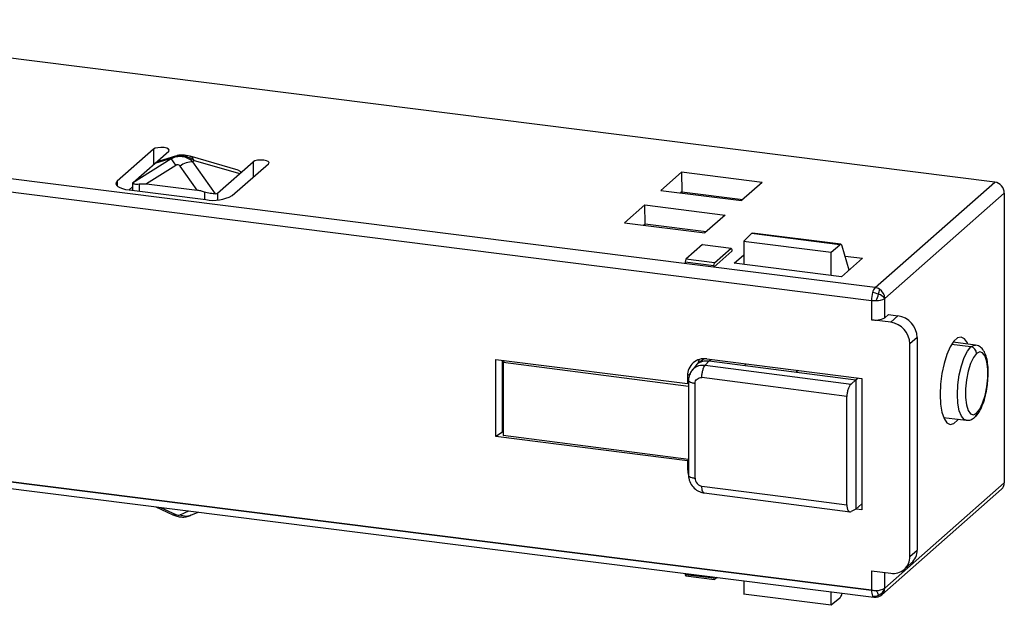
# Paper-space layout '_Dimétrica' of a CAD drawing. Header units: millimetres. Extents: x -62 to 80, y -74 to 20.
# Tile 5 of 5: x 32 to 80, y -23 to 6. Entities that reach past the tile are written whole.
import ezdxf

# ---------------------------------------------------------------- set-up
doc = ezdxf.new("R2010")
doc.units = ezdxf.units.MM

psp = doc.layouts.new('_Dimétrica')

# ---------------------------------------------------------------- linework, layer by layer
at = {"color": 7, "linetype": 'Continuous', "lineweight": 25}
for p, q in [((79.743, -1.97), (16.807, 5.959)), ((38.697, -0.362), (36.929, -1.921)), ((37.713, -1.984), (39.445, -0.456)), ((38.697, -0.362), (38.697, -1.116)), ((73.909, -7.114), (22.434, -0.629)), ((39.558, -0.838), (37.681, -2.024)), ((38.788, -1.036), (39.628, -0.775)), ((39.815, -0.686), (38.93, -0.961)), ((39.558, -0.838), (39.628, -0.775)), ((42.832, -1.391), (40.488, -0.709)), ((40.618, -0.971), (40.688, -0.909)), ((40.688, -0.909), (42.904, -1.554)), ((22.923, -1.34), (73.732, -7.742)), ((39.782, -1.155), (38.359, -2.055)), ((40.829, -2.366), (39.994, -1.182)), ((41.72, -2.533), (40.618, -0.971)), ((41.829, -2.503), (43.561, -0.975)), ((42.542, -2.628), (44.31, -1.069)), ((43.561, -0.975), (43.561, -1.729)), ((36.929, -1.921), (36.929, -2.157)), ((63.459, -2.377), (64.467, -1.488)), ((68.396, -1.983), (64.467, -1.488)), ((64.467, -1.488), (64.477, -2.439)), ((37.511, -2.351), (37.681, -2.201)), ((37.511, -2.351), (41.253, -2.822)), ((37.681, -2.022), (37.681, -2.372)), ((38.004, -2.059), (38.004, -2.413)), ((38.359, -2.055), (40.829, -2.366)), ((63.459, -2.377), (67.388, -2.872)), ((68.396, -1.983), (67.388, -2.872)), ((73.909, -7.114), (79.743, -1.97)), ((41.184, -2.46), (41.184, -2.813)), ((41.829, -2.503), (41.829, -2.835)), ((64.477, -2.439), (64.411, -2.497)), ((64.477, -2.439), (67.454, -2.814)), ((74.377, -7.645), (80.21, -2.5)), ((80.21, -2.5), (80.21, -16.642)), ((61.674, -3.952), (62.664, -3.078)), ((62.664, -3.078), (66.592, -3.573)), ((62.68, -4.023), (62.664, -3.078)), ((66.592, -3.573), (65.602, -4.446)), ((61.674, -3.952), (65.602, -4.446)), ((62.68, -4.023), (62.625, -4.071)), ((65.657, -4.398), (62.68, -4.023)), ((67.879, -4.48), (67.494, -4.843)), ((72.178, -5.022), (67.879, -4.48)), ((72.235, -5.002), (67.924, -4.459)), ((65.486, -5.009), (64.672, -5.727)), ((65.486, -5.009), (66.889, -5.186)), ((66.076, -5.903), (66.889, -5.186)), ((66.889, -5.186), (66.924, -5.249)), ((66.924, -5.249), (66.924, -5.344)), ((67.493, -4.843), (71.758, -5.38)), ((67.494, -4.843), (67.496, -5.986)), ((71.757, -5.38), (72.178, -5.022)), ((72.634, -6.259), (72.307, -5.101)), ((64.672, -5.727), (64.637, -5.852)), ((66.076, -5.903), (64.672, -5.727)), ((66.04, -6.123), (66.924, -5.344)), ((67.025, -5.926), (67.496, -5.511)), ((71.759, -6.523), (71.757, -5.38)), ((73.288, -5.682), (72.263, -6.586)), ((72.441, -5.575), (73.288, -5.682)), ((64.637, -5.852), (66.04, -6.029)), ((64.637, -5.852), (64.637, -5.946)), ((66.04, -6.029), (66.076, -5.903)), ((66.04, -6.029), (66.04, -6.123)), ((72.263, -6.586), (67.025, -5.926)), ((74.377, -8.588), (74.377, -7.645)), ((73.732, -7.742), (73.732, -8.685)), ((74.377, -8.588), (74.554, -8.432)), ((74.554, -8.432), (75.021, -8.491)), ((74.668, -8.802), (75.021, -8.491)), ((74.668, -8.802), (73.732, -8.685)), ((75.957, -9.551), (75.603, -9.863)), ((75.957, -9.551), (75.957, -19.922)), ((75.603, -20.234), (75.603, -9.863)), ((78.577, -10.009), (77.636, -9.89)), ((78.809, -9.917), (77.711, -9.779)), ((55.4, -14.389), (55.4, -10.618)), ((55.4, -10.618), (64.755, -11.796)), ((55.725, -14.164), (55.725, -10.658)), ((55.839, -10.673), (55.768, -10.751)), ((55.768, -10.751), (64.804, -11.921)), ((55.768, -10.751), (55.768, -14.333)), ((65.141, -10.943), (64.979, -11.143)), ((65.56, -10.587), (65.249, -10.834)), ((65.619, -10.899), (65.815, -10.685)), ((65.619, -10.899), (72.732, -11.821)), ((65.69, -10.594), (73.265, -11.548)), ((65.815, -10.685), (65.896, -10.62)), ((65.815, -10.685), (72.974, -11.613)), ((67.539, -10.909), (67.622, -10.837)), ((64.755, -11.419), (64.896, -11.295)), ((64.755, -11.419), (64.755, -11.796)), ((70.147, -11.156), (70.063, -11.236)), ((70.156, -11.157), (70.063, -11.236)), ((72.974, -11.613), (73.082, -11.525)), ((64.755, -11.796), (64.804, -11.753)), ((64.804, -11.646), (64.804, -16.266)), ((72.732, -11.821), (72.974, -11.613)), ((72.974, -11.613), (72.974, -17.93)), ((73.265, -11.548), (73.265, -17.959)), ((72.53, -17.715), (72.53, -12.427)), ((77.248, -13.45), (78.346, -13.588)), ((55.725, -13.931), (55.768, -13.936)), ((55.725, -14.164), (55.4, -14.389)), ((64.755, -15.567), (55.4, -14.389)), ((64.804, -15.504), (55.768, -14.333)), ((64.804, -15.524), (64.755, -15.567)), ((64.755, -15.567), (64.755, -15.945)), ((64.804, -15.901), (64.755, -15.945)), ((29.939, -16.366), (73.732, -21.884)), ((73.732, -21.884), (29.939, -16.366)), ((30.023, -16.703), (73.847, -22.224)), ((80.21, -16.642), (74.377, -21.787)), ((65.57, -17.139), (72.689, -18.061)), ((74.24, -22.103), (80.073, -16.958)), ((73.265, -17.667), (72.974, -17.93)), ((38.815, -17.81), (39.642, -18.198)), ((39.048, -17.84), (39.782, -18.183)), ((39.994, -18.21), (40.424, -18.013)), ((40.526, -18.228), (40.873, -18.07)), ((72.974, -17.93), (72.732, -18.048)), ((73.265, -17.959), (72.98, -17.924)), ((75.603, -20.234), (75.957, -19.922)), ((75.329, -20.866), (75.683, -20.554)), ((64.637, -21.064), (64.637, -21.125)), ((66.04, -21.302), (64.637, -21.125)), ((64.637, -21.125), (64.672, -21.189)), ((73.732, -20.941), (74.668, -21.059)), ((73.732, -20.941), (73.732, -21.884)), ((74.377, -21.787), (74.377, -21.022)), ((64.672, -21.189), (66.076, -21.365)), ((66.04, -21.302), (66.04, -21.241)), ((66.076, -21.365), (66.04, -21.302)), ((66.195, -21.26), (66.076, -21.365)), ((67.496, -21.424), (67.494, -22.083)), ((71.758, -22.62), (67.493, -22.083)), ((71.757, -22.62), (71.758, -21.961)), ((72.178, -22.272), (71.757, -22.62))]:
    psp.add_line(p, q, dxfattribs=at)
at = {"color": 7, "linetype": 'Continuous', "lineweight": 25, "flags": 128}
for points in [[(39.445, -0.456), (39.471, -0.405), (39.436, -0.354), (39.345, -0.312), (39.213, -0.284), (39.059, -0.276), (38.907, -0.287), (38.78, -0.318), (38.697, -0.362)], [(39.815, -0.686), (39.828, -0.682), (39.896, -0.666)], [(44.31, -1.069), (44.335, -1.018), (44.3, -0.967), (44.209, -0.925), (44.077, -0.897), (43.923, -0.889), (43.771, -0.9), (43.644, -0.931), (43.561, -0.975)], [(36.929, -1.921), (36.878, -1.984), (36.865, -2.049), (36.891, -2.114), (36.953, -2.176), (37.051, -2.233), (37.18, -2.282), (37.336, -2.322), (37.511, -2.351)], [(78.435, -9.87), (78.411, -9.814), (78.273, -9.611), (78.111, -9.527), (77.933, -9.567), (77.75, -9.729), (77.572, -10.003), (77.41, -10.373), (77.273, -10.818), (77.169, -11.312), (77.104, -11.826), (77.082, -12.331)], [(78.345, -13.588), (78.25, -13.552), (78.115, -13.394), (78.011, -13.124), (77.946, -12.761), (77.923, -12.33), (77.946, -11.859), (78.011, -11.38), (78.115, -10.927), (78.25, -10.531), (78.408, -10.217), (78.577, -10.009)], [(78.577, -10.009), (78.747, -9.919), (78.81, -9.917)], [(78.858, -10.327), (78.704, -10.522), (78.562, -10.82), (78.444, -11.196), (78.36, -11.621), (78.316, -12.059), (78.316, -12.475), (78.36, -12.835), (78.444, -13.11), (78.562, -13.279), (78.704, -13.327), (78.858, -13.25)], [(78.858, -13.25), (79.012, -13.054), (79.154, -12.756), (79.272, -12.38), (79.357, -11.956), (79.4, -11.518), (79.4, -11.102), (79.357, -10.741), (79.272, -10.466), (79.154, -10.298), (79.012, -10.25), (78.858, -10.327)], [(72.53, -12.427), (68.567, -11.914), (65.453, -11.51)], [(65.123, -16.422), (65.123, -13.834), (65.123, -11.802)], [(77.082, -12.331), (77.104, -12.796), (77.169, -13.196), (77.273, -13.506), (77.41, -13.709), (77.572, -13.793), (77.75, -13.753), (77.933, -13.592), (77.973, -13.541)], [(64.755, -15.945), (64.773, -16.131), (64.806, -16.257)], [(65.453, -16.798), (69.416, -17.312), (72.53, -17.715)]]:
    psp.add_lwpolyline(points, dxfattribs=at)
at = {"color": 7, "linetype": 'Continuous', "lineweight": 25}
for centre, radius, start, end in [((40.029, -1.376), 0.723, 107.2301, 123.752), ((40.641, -2.068), 1.097, 91.2007, 126.1445), ((79.665, -2.51), 0.546, 1.0587, 81.7605), ((41.621, -0.888), 1.969, 259.2261, 297.8883), ((74.319, -7.477), 0.547, 138.5664, 167.9921), ((73.842, -7.625), 0.515, 57.5104, 82.4944), ((73.233, -7.17), 0.886, 342.4061, 358.6672), ((73.83, -7.655), 0.547, 1.1224, 58.1757), ((75.171, -7.745), 1.439, 164.5822, 179.8591), ((73.622, -8.605), 1.253, 68.7157, 82.5807), ((72.013, -6.848), 2.147, 335.0981, 344.048), ((73.991, -7.004), 0.748, 267.6709, 301.101), ((73.9, -8.014), 0.603, 37.7779, 72.9485), ((73.909, -6.306), 1.446, 262.9917, 272.0353), ((73.916, -7.717), 0.984, 259.2261, 297.8883), ((74.865, -9.571), 1.092, 1.0587, 81.7605), ((74.511, -9.883), 1.092, 1.0587, 81.7605), ((78.53, -10.333), 0.328, 1.0587, 81.7605), ((65.569, -11.399), 0.814, 81.3986, 181.4206), ((66.106, -10.97), 0.855, 156.078, 170.0993), ((78.608, -13.254), 0.25, 312.1679, 0.9775), ((79.794, -16.649), 0.417, 312.158, 0.9777), ((39.697, -18.051), 0.157, 249.6033, 302.4899), ((75.123, -19.936), 0.834, 312.158, 0.9777), ((74.789, -20.254), 0.814, 261.3986, 1.4206), ((74.368, -21.918), 0.636, 176.9317, 203.4773), ((73.909, -20.448), 1.446, 262.9917, 272.0353), ((73.991, -21.147), 0.748, 267.6709, 301.101), ((78.022, -19.978), 4.491, 205.2572, 208.5541), ((73.858, -21.628), 0.543, 293.8106, 342.9334), ((73.96, -21.794), 0.416, 312.1373, 0.9984), ((73.847, -21.631), 0.544, 263.3619, 295.0098), ((73.867, -22.136), 0.0901, 203.031, 256.9027), ((73.909, -21.728), 0.5, 262.8192, 311.4096), ((74.237, -22.057), 0.174, 202.8073, 226.3696)]:
    psp.add_arc(centre, radius, start, end, dxfattribs=at)
for points, knots in [([(40.618, -0.971), (40.548, -0.907), (40.468, -0.852), (40.292, -0.768), (40.197, -0.739), (40.004, -0.715), (39.906, -0.719), (39.722, -0.758), (39.635, -0.792), (39.558, -0.838)], [0, 0, 0, 0, 0.25, 0.25, 0.5, 0.5, 0.75, 0.75, 1, 1, 1, 1]), ([(39.558, -0.838), (39.566, -0.844), (39.591, -0.876), (39.67, -0.988), (39.724, -1.068), (39.782, -1.155)], [0, 0, 0, 0, 0.5, 0.5, 1, 1, 1, 1]), ([(39.628, -0.775), (39.691, -0.742), (39.765, -0.715), (39.937, -0.685), (40.035, -0.682), (40.238, -0.708), (40.34, -0.736), (40.527, -0.811), (40.613, -0.858), (40.688, -0.909)], [0, 0, 0, 0, 0.25, 0.25, 0.5, 0.5, 0.75, 0.75, 1, 1, 1, 1]), ([(40.529, -0.725), (40.483, -0.712), (40.382, -0.682), (40.205, -0.651), (40.021, -0.642), (39.911, -0.664), (39.855, -0.675)], [0, 0, 0, 0, 0.204595, 0.447566, 0.719155, 1, 1, 1, 1]), ([(40.688, -0.909), (40.649, -0.837), (40.595, -0.739), (40.508, -0.724), (40.485, -0.72)], [0, 0, 0, 0, 0.734867, 1, 1, 1, 1]), ([(38.933, -0.963), (38.91, -0.97), (38.844, -0.99), (38.81, -1.017), (38.788, -1.036)], [0, 0, 0, 0, 0.346037, 1, 1, 1, 1]), ([(39.994, -1.182), (39.973, -1.152), (39.94, -1.13), (39.861, -1.119), (39.818, -1.132), (39.782, -1.155)], [0, 0, 0, 0, 0.5, 0.5, 1, 1, 1, 1]), ([(42.828, -1.392), (42.85, -1.399), (42.901, -1.414), (42.948, -1.451), (42.955, -1.501), (42.922, -1.536), (42.904, -1.554)], [0, 0, 0, 0, 0.163151, 0.386293, 0.670985, 1, 1, 1, 1]), ([(37.681, -2.024), (37.683, -2.026), (37.688, -2.03), (37.708, -2.039), (37.737, -2.047), (37.788, -2.058), (37.874, -2.069), (37.961, -2.062), (38.004, -2.059)], [0, 0, 0, 0, 0.130985, 0.25769, 0.381731, 0.504829, 0.754319, 1, 1, 1, 1]), ([(38.004, -2.059), (38.066, -2.052), (38.183, -2.04), (38.303, -2.05), (38.359, -2.055)], [0, 0, 0, 0, 0.531594, 1, 1, 1, 1]), ([(41.184, -2.46), (41.124, -2.438), (41.007, -2.396), (40.887, -2.376), (40.829, -2.366)], [0, 0, 0, 0, 0.519737, 1, 1, 1, 1]), ([(41.72, -2.533), (41.652, -2.537), (41.564, -2.535), (41.375, -2.511), (41.275, -2.49), (41.184, -2.46)], [0, 0, 0, 0, 0.5, 0.5, 1, 1, 1, 1]), ([(67.879, -4.48), (67.892, -4.469), (67.909, -4.455), (67.923, -4.462), (67.926, -4.463)], [0, 0, 0, 0, 0.789508, 1, 1, 1, 1]), ([(72.307, -5.101), (72.294, -5.057), (72.275, -5.024), (72.229, -4.995), (72.203, -5.001), (72.178, -5.022)], [0, 0, 0, 0, 0.5, 0.5, 1, 1, 1, 1]), ([(79.413, -11.542), (79.417, -11.499), (79.433, -11.31), (79.421, -10.991), (79.374, -10.614), (79.281, -10.312), (79.147, -10.096), (78.984, -9.953), (78.859, -9.935), (78.809, -9.928)], [0, 0, 0, 0, 0.053953, 0.236198, 0.421282, 0.613397, 0.776686, 0.910689, 1, 1, 1, 1]), ([(64.983, -11.163), (65.006, -11.128), (65.082, -11.009), (65.31, -10.898), (65.516, -10.899), (65.619, -10.899)], [0, 0, 0, 0, 0.175474, 0.587737, 1, 1, 1, 1]), ([(65.153, -10.953), (65.175, -10.919), (65.253, -10.799), (65.49, -10.684), (65.707, -10.685), (65.815, -10.685)], [0, 0, 0, 0, 0.1597324, 0.5798662, 1, 1, 1, 1]), ([(65.453, -11.51), (65.453, -11.451), (65.458, -11.39), (65.473, -11.273), (65.485, -11.212), (65.515, -11.097), (65.534, -11.044), (65.575, -10.956), (65.597, -10.922), (65.619, -10.899)], [0, 0, 0, 0, 0.25, 0.25, 0.5, 0.5, 0.75, 0.75, 1, 1, 1, 1]), ([(64.975, -11.159), (64.927, -11.227), (64.826, -11.373), (64.812, -11.552), (64.804, -11.646)], [0, 0, 0, 0, 0.469475, 1, 1, 1, 1]), ([(65.123, -11.802), (65.123, -11.756), (65.133, -11.711), (65.167, -11.634), (65.192, -11.602), (65.247, -11.554), (65.282, -11.533), (65.362, -11.509), (65.408, -11.505), (65.453, -11.51)], [0, 0, 0, 0, 0.25, 0.25, 0.5, 0.5, 0.75, 0.75, 1, 1, 1, 1]), ([(65.123, -11.802), (65.067, -11.792), (64.956, -11.773), (64.849, -11.722), (64.798, -11.677), (64.808, -11.651), (64.81, -11.647)], [0, 0, 0, 0, 0.309061, 0.618123, 0.927184, 1, 1, 1, 1]), ([(72.732, -11.821), (72.724, -11.829), (72.706, -11.846), (72.679, -11.88), (72.65, -11.926), (72.618, -11.988), (72.588, -12.067), (72.562, -12.154), (72.544, -12.245), (72.532, -12.338), (72.531, -12.397), (72.53, -12.427)], [0, 0, 0, 0, 0.0822108, 0.165347, 0.2506399, 0.3730121, 0.5005764, 0.6222644, 0.7498364, 0.8735969, 1, 1, 1, 1]), ([(78.776, -13.439), (78.814, -13.401), (78.922, -13.294), (79.065, -13.052), (79.21, -12.697), (79.32, -12.284), (79.391, -11.889), (79.406, -11.643), (79.413, -11.542)], [0, 0, 0, 0, 0.104429, 0.295143, 0.492494, 0.682684, 0.869385, 1, 1, 1, 1]), ([(78.345, -13.577), (78.367, -13.583), (78.462, -13.609), (78.624, -13.553), (78.728, -13.475), (78.776, -13.439)], [0, 0, 0, 0, 0.141054, 0.600148, 1, 1, 1, 1]), ([(64.81, -16.266), (64.808, -16.271), (64.798, -16.296), (64.849, -16.341), (64.956, -16.393), (65.067, -16.412), (65.123, -16.422)], [0, 0, 0, 0, 0.072535, 0.38169, 0.690845, 1, 1, 1, 1]), ([(64.804, -16.271), (64.807, -16.325), (64.814, -16.43), (64.876, -16.63), (65.014, -16.855), (65.218, -17.021), (65.408, -17.108), (65.512, -17.128), (65.564, -17.138)], [0, 0, 0, 0, 0.131575, 0.260434, 0.499858, 0.739348, 0.868297, 1, 1, 1, 1]), ([(65.123, -16.422), (65.123, -16.509), (65.16, -16.601), (65.25, -16.705), (65.286, -16.734), (65.367, -16.779), (65.409, -16.793), (65.453, -16.798)], [0, 0, 0, 0, 0.5, 0.5, 0.75, 0.75, 1, 1, 1, 1]), ([(65.571, -17.13), (65.563, -17.131), (65.53, -17.138), (65.491, -17.066), (65.459, -16.946), (65.455, -16.848), (65.453, -16.798)], [0, 0, 0, 0, 0.113447, 0.465843, 0.731625, 1, 1, 1, 1]), ([(72.53, -17.715), (72.53, -17.734), (72.531, -17.772), (72.536, -17.826), (72.546, -17.884), (72.562, -17.943), (72.587, -17.996), (72.617, -18.035), (72.653, -18.057), (72.691, -18.064), (72.719, -18.053), (72.732, -18.048)], [0, 0, 0, 0, 0.081906, 0.16476, 0.249805, 0.37193, 0.499402, 0.621172, 0.748999, 0.873133, 1, 1, 1, 1]), ([(39.642, -18.198), (39.708, -18.225), (39.842, -18.28), (40.067, -18.316), (40.295, -18.31), (40.437, -18.26), (40.509, -18.236)], [0, 0, 0, 0, 0.237193, 0.486348, 0.742167, 1, 1, 1, 1]), ([(39.782, -18.183), (39.818, -18.2), (39.861, -18.214), (39.94, -18.224), (39.973, -18.22), (39.994, -18.21)], [0, 0, 0, 0, 0.5, 0.5, 1, 1, 1, 1]), ([(40.524, -18.222), (40.503, -18.233), (40.429, -18.273), (40.246, -18.294), (40.089, -18.242), (39.994, -18.21)], [0, 0, 0, 0, 0.1327024, 0.4746924, 1, 1, 1, 1]), ([(72.178, -22.272), (72.192, -22.257), (72.221, -22.227), (72.263, -22.145), (72.283, -22.068), (72.292, -22.028)], [0, 0, 0, 0, 0.319699, 0.650497, 1, 1, 1, 1])]:
    psp.add_open_spline(points, degree=3, knots=knots, dxfattribs=at)
for points in [[(37.713, -1.984), (37.689, -2.005), (37.678, -2.019), (37.681, -2.024)], [(41.72, -2.533), (41.767, -2.534), (41.805, -2.524), (41.829, -2.503)]]:
    psp.add_open_spline(points, degree=3, dxfattribs=at)

doc.saveas('drawing.dxf')
